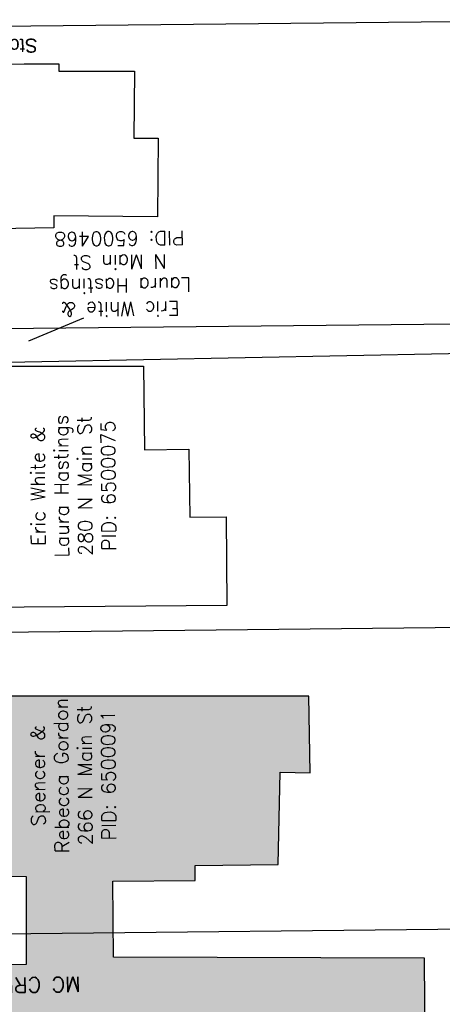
# Model space of a CAD drawing. Extents: x 2300122 to 2305194, y 360020 to 364238.
# Tile 49 of 93: x 2301868 to 2301952, y 361587 to 361782. Entities that reach past the tile are written whole.
import ezdxf
from ezdxf.enums import TextEntityAlignment as Align

# ---------------------------------------------------------------- set-up
doc = ezdxf.new("R2010")
doc.units = 0
doc.header["$LTSCALE"] = 20
doc.header["$MEASUREMENT"] = 0
doc.linetypes.add('rowex', pattern=[0])
for name, color, linetype in [('BD_X_Building', 231, 'Continuous'), ('DV_X_Property_Line', 7, 'Continuous'), ('PV_X_Text', 7, 'Continuous'), ('RW_X_Fee_RW', 6, 'rowex'), ('RW_X_Text', 7, 'Continuous'), ('SV_X_Text_Name', 7, 'Continuous')]:
    doc.layers.add(name, color=color, linetype=linetype)
doc.styles.add('Simplex Normal (0.14)', font='Simplex.shx')
doc.styles.add('Straight-Normal', font='font30.shx', dxfattribs={"height": 0.14})

msp = doc.modelspace()

# ---------------------------------------------------------------- hatches: boundary and pattern name
at = {"layer": 'BD_X_Building'}
h = msp.add_hatch(color=253, dxfattribs=at)
h.dxf.hatch_style = 1
h.paths.add_polyline_path([(2301869.24, 361612.15), (2301869.28, 361594.65), (2301859.04, 361594.62), (2301859.11, 361566.63), (2301867.22, 361566.65), (2301867.28, 361541.3), (2301948.77, 361541.51), (2301948.34, 361595.95), (2301886.63, 361596.11), (2301886.48, 361611.25), (2301902.8, 361611.39), (2301902.8, 361614.36), (2301919.27, 361614.51), (2301919.71, 361632.9), (2301925.64, 361632.76), (2301925.41, 361647.95), (2301847.23, 361647.95), (2301847.23, 361627.29), (2301847.23, 361626.86), (2301846.2, 361625.97), (2301845.46, 361625.11), (2301844.8, 361624.15), (2301844.17, 361623), (2301843.57, 361621.69), (2301843.3, 361620.77), (2301843.13, 361619.8), (2301843.07, 361619.04), (2301843.01, 361618.32), (2301843, 361618.24), (2301842.95, 361617.56), (2301843.07, 361616.69), (2301843.31, 361615.32), (2301843.6, 361614.1), (2301844.39, 361612.44), (2301845.16, 361611.1), (2301846.2, 361609.95), (2301848.08, 361608.39), (2301850.44, 361607.22), (2301851.98, 361606.79), (2301854.93, 361606.45), (2301857.51, 361606.88), (2301860.15, 361607.75), (2301859.88, 361611.57), (2301861.03, 361612.28)])

# ---------------------------------------------------------------- linework, layer by layer
at = {"layer": 'BD_X_Building', "flags": 128}
for points in [[(2301874.74, 361741.04), (2301859.61, 361740.76), (2301859.59, 361741.69), (2301847.04, 361741.46), (2301847.04, 361770.65), (2301860.5, 361770.65), (2301860.5, 361773.55), (2301868.87, 361773.56), (2301875.77, 361773.57), (2301875.77, 361772.12), (2301890.77, 361772.12), (2301890.65, 361758.84), (2301895.49, 361758.8), (2301895.35, 361743.22), (2301874.76, 361743.41), (2301874.74, 361741.04)], [(2301860.72, 361709.99), (2301860.72, 361713.51), (2301892.58, 361713.51), (2301892.78, 361696.92), (2301901.57, 361697.03), (2301901.73, 361683.51), (2301908.95, 361683.6), (2301909.09, 361666), (2301860.7, 361665.61), (2301860.62, 361675.62), (2301858.61, 361675.61), (2301858.57, 361680.47), (2301860.71, 361680.49), (2301860.67, 361684.53), (2301846.45, 361684.42), (2301846.44, 361697.39), (2301844.53, 361698.63), (2301844.59, 361704.87), (2301846.66, 361706.38), (2301846.66, 361709.99), (2301860.72, 361709.99)]]:
    msp.add_lwpolyline(points, close=True, dxfattribs=at)
for points in [[(2301948.77, 361541.51), (2301948.34, 361595.95), (2301886.63, 361596.11), (2301886.48, 361611.25), (2301902.8, 361611.39), (2301902.8, 361614.36), (2301919.27, 361614.51), (2301919.71, 361632.9), (2301925.64, 361632.76), (2301925.41, 361647.95), (2301847.23, 361647.95)], [(2301861.03, 361612.28), (2301869.24, 361612.15), (2301869.24, 361612.15), (2301869.28, 361594.65), (2301859.04, 361594.62)]]:
    msp.add_lwpolyline(points, dxfattribs=at)
at = {"layer": 'DV_X_Property_Line'}
for points in [[(2301831.87, 361720.66), (2301993.41, 361722.36)], [(2301831.93, 361713.66), (2301993.46, 361716.86)], [(2301832.38, 361660.37), (2301993.94, 361662.11)]]:
    msp.add_lwpolyline(points, dxfattribs=at)
at = {"layer": 'RW_X_Fee_RW', "flags": 128}
for points in [[(2301992.89, 361782.35), (2301831.37, 361780.66)], [(2301994.47, 361602.11), (2301832.89, 361600.38)]]:
    msp.add_lwpolyline(points, dxfattribs=at)
at = {"layer": 'SV_X_Text_Name'}
msp.add_lwpolyline([(2301880.65, 361723.07), (2301869.7, 361718.5)], dxfattribs=at)

# ---------------------------------------------------------------- texts
at = {"layer": 'PV_X_Text', "insert": (2301861.95, 361777.06), "char_height": 2.8, "width": 23.4667, "attachment_point": 5, "rotation": 181.1206, "style": 'Straight-Normal'}
msp.add_mtext('Stone Walk', dxfattribs=at)
at = {"layer": 'RW_X_Text', "style": 'Simplex Normal (0.14)'}
msp.add_text("MC CREERY PL (20')", height=3, rotation=180.6213, dxfattribs=at).set_placement((2301859, 361590.5), align=Align.MIDDLE_CENTER)
at = {"layer": 'SV_X_Text_Name', "char_height": 2.8, "width": 77.9146, "attachment_point": 5, "style": 'Simplex Normal (0.14)'}
for s, insert, rotation in [('Eric White &\\PLaura Hastings\\PN Main St\\P\\pxqc;PID: 6500468', (2301887.86, 361731.87), 180.6012), ('Eric White &\\PLaura Hastings\\P280 N Main St\\P\\pxqc;PID: 6500075', (2301878.6, 361689.72), 90.4829), ('Spencer &\\PRebecca Gordon\\P266 N Main St\\P\\pxqc;PID: 6500091', (2301878.6, 361632.23), 90.4829)]:
    msp.add_mtext(s, dxfattribs=dict(at, insert=insert, rotation=rotation))

doc.saveas('drawing.dxf')
